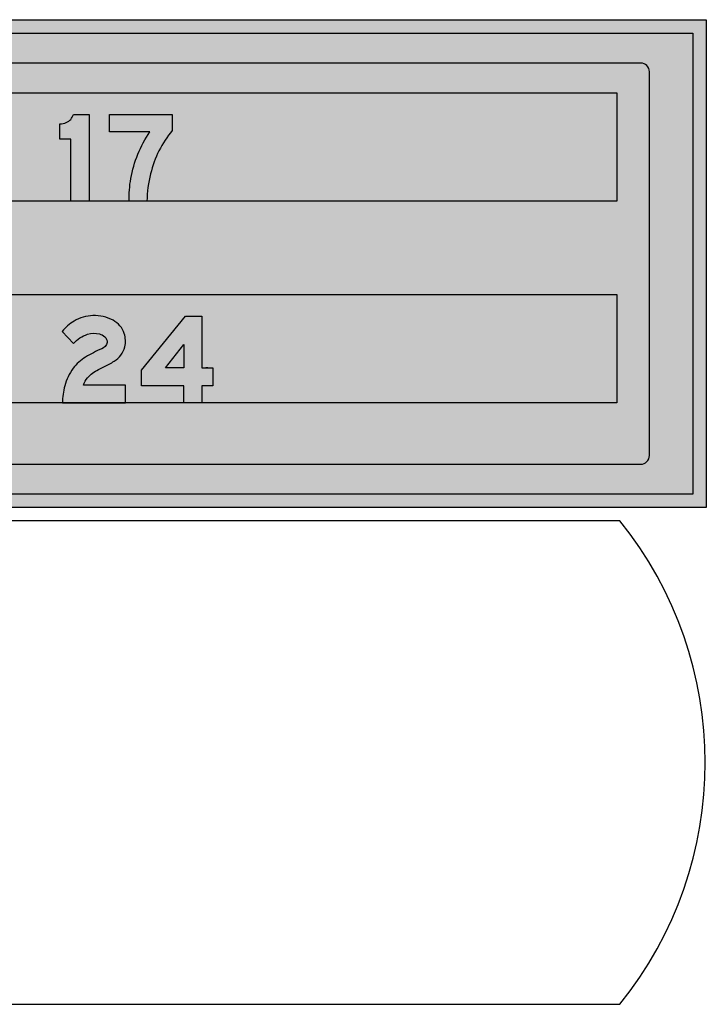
# Model space of a CAD drawing. Header units: millimetres. Extents: x 925 to 3012, y 1535 to 3416.
# Tile 2 of 6: x 1632 to 1948, y 1535 to 1989. Entities that reach past the tile are written whole.
import ezdxf

# ---------------------------------------------------------------- set-up
doc = ezdxf.new("R2010")
doc.units = ezdxf.units.MM
doc.header["$LTSCALE"] = 20
doc.layers.get('0').update_dxf_attribs({"linetype": 'CONTINUOUS'})
for name, color, linetype in [('1', 1, 'CONTINUOUS'), ('101', 1, 'CONTINUOUS'), ('107', 7, 'CONTINUOUS'), ('11', 1, 'CONTINUOUS'), ('135', 7, 'CONTINUOUS'), ('17', 7, 'CONTINUOUS'), ('27', 7, 'CONTINUOUS'), ('41', 1, 'CONTINUOUS'), ('97', 7, 'CONTINUOUS')]:
    doc.layers.add(name, color=color, linetype=linetype)
doc.styles.get("Standard").update_dxf_attribs({"font": 'simplex.shx'})

# ---------------------------------------------------------------- blocks, each defined once
blk = doc.blocks.new('DZ1KK')
blk.add_lwpolyline([(14.24916093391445, 174.2050952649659, 0.2190488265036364), (30.09566921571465, 192.0600000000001), (65.2598005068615, 192.06), (65.2598005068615, 0), (24.00753025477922, 0), (24.00753025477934, 137.6202766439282), (2.426077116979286e-13, 137.6202766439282), (0, 171.1020176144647, 0.08674861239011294)], format="xyb", close=True)
blk = doc.blocks.new('SDZ1KK')
h = blk.add_hatch(color=256)
h.dxf.hatch_style = 1
edge = h.paths.add_edge_path()
edge.add_arc((2.772420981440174, 200.350346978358), 28.55327909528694, 293.699589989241, 343.1212935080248)
edge.add_line((30.09566921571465, 192.0600000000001), (65.2598005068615, 192.06))
edge.add_line((65.2598005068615, 192.06), (65.2598005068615, 0))
edge.add_line((65.2598005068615, 0), (24.00753025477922, 0))
edge.add_line((24.00753025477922, 0), (24.00753025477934, 137.6202766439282))
edge.add_line((24.00753025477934, 137.6202766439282), (2.415845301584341e-13, 137.6202766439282))
edge.add_line((2.426077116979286e-13, 137.6202766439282), (0, 171.1020176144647))
edge.add_arc((-1.75085254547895, 213.4090539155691), 42.34324981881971, 272.3698008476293, 292.2014711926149)
blk = doc.blocks.new('DZ7KK')
blk.add_lwpolyline([(43.27688041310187, 0, -0.04355173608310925), (47.08468210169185, 50.25344728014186, -0.1049601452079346), (89.48079141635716, 153.8508764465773), (0, 153.8508764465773), (0, 192.06), (138.9730283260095, 192.06), (138.9730283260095, 156.8881352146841, 0.1144651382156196), (90.9254241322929, 61.1060409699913, 0.06190157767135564), (82.81217023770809, 0)], format="xyb", close=True)
blk = doc.blocks.new('SDZ7KK')
h = blk.add_hatch(color=256)
h.dxf.hatch_style = 1
edge = h.paths.add_edge_path()
edge.add_arc((333.1034531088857, 3.31026137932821), 289.8454761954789, 170.6793575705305, 180.6543767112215, ccw=False)
edge.add_arc((312.3185424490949, 2.183190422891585), 269.5547259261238, 145.7600390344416, 169.7273763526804, ccw=False)
edge.add_line((89.48079141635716, 153.8508764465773), (0, 153.8508764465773))
edge.add_line((0, 153.8508764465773), (0, 192.06))
edge.add_line((0, 192.06), (138.9730283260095, 192.06))
edge.add_line((138.9730283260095, 192.06), (138.9730283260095, 156.8881352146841))
edge.add_arc((321.4032022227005, 5.432648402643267), 237.1065853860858, 140.3001787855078, 166.419975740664)
edge.add_arc((332.7102474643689, -2.088172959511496), 249.9068015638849, 165.3525241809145, 179.5212419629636)
edge.add_line((82.81217023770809, 0), (43.27688041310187, 0))
blk = doc.blocks.new('DZ2KK')
blk.add_lwpolyline([(55.50903615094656, 55.61431393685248, -0.09245548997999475), (79.27072537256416, 73.81945647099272, -0.005665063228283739), (102.9803472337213, 85.84720495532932, 0.02823164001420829), (114.4688908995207, 92.58977319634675, 0.1908758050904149), (137.8810342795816, 123.8709655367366, 0.1287364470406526), (136.7701066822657, 153.3598211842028, 0.1961587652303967), (111.8000458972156, 183.0830961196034, 0.1367163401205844), (67.3995768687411, 193.3759628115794, 0.127544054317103), (25.70518053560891, 181.3534835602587, 0.09360394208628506), (-1.020788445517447, 158.2226783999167), (24.49450234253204, 131.6867954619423, -0.1287760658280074), (55.12188048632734, 151.9367836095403, -0.1334646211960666), (81.49863562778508, 152.7816858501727, -0.1336824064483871), (93.59708671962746, 146.6490250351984, -0.2355784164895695), (98.62682555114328, 133.4476519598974, -0.2545499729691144), (86.91561709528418, 120.1430470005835, 0.02524061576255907), (50.82556008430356, 101.5397682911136, 0.09924406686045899), (23.65923168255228, 76.71116999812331, 0.09028612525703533), (5.052361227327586, 37.92629570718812, 0.06860490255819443), (0, 0), (139.2818125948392, 0), (139.2818125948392, 39.56163319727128), (46.63079837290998, 39.56163319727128, -0.1031044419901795)], format="xyb", close=True)
blk = doc.blocks.new('SDZ2KK')
h = blk.add_hatch(color=256)
h.dxf.hatch_style = 1
edge = h.paths.add_edge_path()
edge.add_arc((116.195864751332, 1.014410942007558), 81.63357503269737, 116.8931346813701, 138.0223046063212, ccw=False)
edge.add_arc((621.8946554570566, -966.4418825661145), 1173.279328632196, 116.2492448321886, 117.5475677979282, ccw=False)
edge.add_arc((49.06465741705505, 190.8720504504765), 118.0555791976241, 297.1742087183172, 303.6427058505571)
edge.add_arc((86.69705872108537, 137.7772720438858), 53.03946374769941, 301.57451149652, 344.8000749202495)
edge.add_arc((81.00870108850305, 136.49377951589), 58.25631051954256, 347.4860567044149, 376.8288870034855)
edge.add_arc((87.86104119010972, 137.6221935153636), 51.37868830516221, 17.83678508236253, 62.22940638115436)
edge.add_arc((71.13003843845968, 108.5562366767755), 84.90172133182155, 61.3782878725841, 92.51830627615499)
edge.add_arc((69.73437609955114, 106.9687110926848), 86.43879011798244, 91.54780526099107, 120.6217739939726)
edge.add_arc((73.57930721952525, 99.03303711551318), 95.22913371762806, 120.1804909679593, 141.5706083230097)
edge.add_line((-1.020788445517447, 158.2226783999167), (24.49450234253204, 131.6867954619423))
edge.add_arc((78.46866938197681, 83.33920825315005), 72.46171331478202, 108.7957105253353, 138.147472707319, ccw=False)
edge.add_arc((69.86470026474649, 103.8315595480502), 50.3136494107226, 76.63060729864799, 107.03874365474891, ccw=False)
edge.add_arc((76.28410500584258, 127.4943314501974), 25.81940398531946, 47.89112869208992, 78.3483028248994, ccw=False)
edge.add_arc((82.87991418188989, 135.0069147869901), 15.82392234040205, -5.655007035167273, 47.36880716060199, ccw=False)
edge.add_arc((80.55110225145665, 137.5519530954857), 18.5358318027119, 290.08188612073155, 347.2072415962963, ccw=False)
edge.add_arc((253.0125578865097, -246.3910068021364), 402.4119858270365, 114.3779208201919, 120.1614158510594)
edge.add_arc((99.17066185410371, 21.36636366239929), 93.62170514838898, 121.0902593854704, 143.7610873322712)
edge.add_arc((120.8746995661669, 6.216764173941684), 120.0845887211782, 144.0527923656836, 164.6888971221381)
edge.add_arc((140.0811845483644, 0.6387226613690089), 140.0826407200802, 164.5627601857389, 180.2612474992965)
edge.add_line((0, 0), (139.2818125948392, 0))
edge.add_line((139.2818125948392, 0), (139.2818125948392, 39.56163319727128))
edge.add_line((139.2818125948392, 39.56163319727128), (46.63079837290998, 39.56163319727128))
edge.add_arc((89.57949064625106, 26.28952785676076), 44.95263004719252, 139.2810874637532, 162.8276826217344, ccw=False)
blk = doc.blocks.new('DZ4KK')
blk.add_line((146.4215318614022, 77.43262933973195), (142.2802041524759, 77.43262933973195))
for points in [[(133.5627477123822, 38.20912355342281), (133.5627477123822, 0), (93.66298710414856, 0), (93.66298710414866, 38.20912355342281), (1.516298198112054e-14, 38.20912355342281), (1.516298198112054e-14, 72.51094593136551), (97.10617049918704, 192.06), (133.5627477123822, 192.06), (133.5627477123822, 77.43262933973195), (157.9084053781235, 77.43262933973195), (157.9084053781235, 38.20912355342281)], [(93.66298710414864, 77.43262933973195), (52.7488442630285, 77.43262933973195), (93.66298710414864, 129.5052187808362)]]:
    blk.add_lwpolyline(points, close=True)
blk = doc.blocks.new('SDZ4KK')
h = blk.add_hatch(color=256)
h.dxf.hatch_style = 1
h.paths.add_polyline_path([(93.66298710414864, 77.43262933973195), (52.7488442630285, 77.43262933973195), (93.66298710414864, 129.5052187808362)], flags=16)
h.paths.add_polyline_path([(133.5627477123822, 38.20912355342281), (133.5627477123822, 0), (93.66298710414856, 0), (93.66298710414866, 38.20912355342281), (1.516298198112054e-14, 38.20912355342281), (1.516298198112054e-14, 72.51094593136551), (97.10617049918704, 192.06), (133.5627477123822, 192.06), (133.5627477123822, 77.43262933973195), (157.9084053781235, 77.43262933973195), (157.9084053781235, 38.20912355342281)])
edge = h.paths.add_edge_path(flags=16)
edge.add_line((146.4215318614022, 77.43262933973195), (142.2802041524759, 77.43262933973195))
blk = doc.blocks.new('BORDFUBR')
at = {"layer": '17', "color": 7}
blk.add_lwpolyline([(-6.139089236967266e-12, 222.9984000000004), (0, 0), (713.1355199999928, 0, 0.3533335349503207), (713.1355199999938, 222.9984000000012)], format="xyb", close=True, dxfattribs=at)
at = {"layer": '135'}
blk.add_attdef('CAMTAG', (950, 85), '', height=35, dxfattribs=at)

msp = doc.modelspace()

# ---------------------------------------------------------------- hatches: boundary and pattern name
at = {"layer": '101'}
h = msp.add_hatch(color=256, dxfattribs=at)
h.dxf.hatch_style = 1
h.paths.add_polyline_path([(1942.204546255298, 1982.38636330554), (1238.650786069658, 1982.386363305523, 0.3477293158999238), (1238.650786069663, 1769.886363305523), (1942.204546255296, 1769.886363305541)])
h.paths.add_polyline_path([(1216.993798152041, 1873.67194837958), (1268.493799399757, 1837.921666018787, 0.6877163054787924), (1273.124082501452, 1841.076237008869), (1267.889424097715, 1867.74159613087), (1303.204546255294, 1866.136363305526), (1303.204546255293, 1886.136363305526), (1267.889424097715, 1884.531130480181), (1273.168323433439, 1911.421852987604, 0.6598819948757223), (1268.493799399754, 1914.351060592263), (1216.993798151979, 1878.600778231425, 0.5231472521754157)], flags=16)
h.paths.add_polyline_path([(1918.204546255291, 1968.636363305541, -0.4142135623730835), (1922.204546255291, 1964.636363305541), (1922.2045462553, 1787.636363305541, -0.4142135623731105), (1918.204546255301, 1783.636363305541), (1323.704546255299, 1783.636363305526, -0.4142135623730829), (1319.704546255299, 1787.636363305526), (1319.704546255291, 1964.636363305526, -0.4142135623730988), (1323.704546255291, 1968.636363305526)], flags=16)
at = {"layer": '107'}
h = msp.add_hatch(color=256, dxfattribs=at)
h.dxf.hatch_style = 1
h.paths.add_polyline_path([(1235.65924407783, 1988.636363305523, 0.357375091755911), (1235.659244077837, 1763.636363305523), (1948.454546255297, 1763.636363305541), (1948.454546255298, 1988.63636330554)])
h.paths.add_polyline_path([(1942.204546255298, 1982.38636330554), (1238.650786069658, 1982.386363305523, 0.3477293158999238), (1238.650786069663, 1769.886363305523), (1942.204546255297, 1769.886363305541)], flags=16)
h.paths.add_polyline_path([(1918.204546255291, 1968.636363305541, -0.4142135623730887), (1922.204546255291, 1964.636363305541), (1922.2045462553, 1787.636363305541, -0.4142135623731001), (1918.2045462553, 1783.636363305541), (1323.704546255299, 1783.636363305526, -0.4142135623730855), (1319.704546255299, 1787.636363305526), (1319.704546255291, 1964.636363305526, -0.4142135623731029), (1323.704546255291, 1968.636363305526)], flags=0)
h.paths.add_polyline_path([(1216.993798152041, 1873.67194837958), (1268.493799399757, 1837.921666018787, 0.68771630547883), (1273.124082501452, 1841.07623700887), (1267.889424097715, 1867.74159613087), (1303.204546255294, 1866.136363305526), (1303.204546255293, 1886.136363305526), (1267.889424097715, 1884.531130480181), (1273.168323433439, 1911.421852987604, 0.659881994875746), (1268.493799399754, 1914.351060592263), (1216.993798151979, 1878.600778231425, 0.5231472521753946)], flags=0)
h.paths.add_polyline_path([(1323.704546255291, 1968.636363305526, 0.4142135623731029), (1319.704546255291, 1964.636363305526), (1319.704546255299, 1787.636363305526, 0.4142135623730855), (1323.704546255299, 1783.636363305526), (1918.2045462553, 1783.636363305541, 0.4142135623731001), (1922.2045462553, 1787.636363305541), (1922.204546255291, 1964.636363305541, 0.4142135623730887), (1918.204546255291, 1968.636363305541)], flags=0)
h = msp.add_hatch(color=256, dxfattribs=at)
h.dxf.hatch_style = 1
edge = h.paths.add_edge_path()
edge.add_arc((1323.704546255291, 1964.636363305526), 4, 90, 180.0000000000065)
edge.add_line((1319.704546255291, 1964.636363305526), (1319.704546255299, 1787.636363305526))
edge.add_arc((1323.704546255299, 1787.636363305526), 4, 180.0000000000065, 270)
edge.add_line((1323.704546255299, 1783.636363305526), (1918.2045462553, 1783.636363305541))
edge.add_arc((1918.2045462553, 1787.636363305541), 4, 270, 360)
edge.add_line((1922.2045462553, 1787.636363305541), (1922.204546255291, 1964.636363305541))
edge.add_arc((1918.204546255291, 1964.636363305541), 4, 0, 90)
edge.add_line((1918.204546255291, 1968.636363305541), (1323.704546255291, 1968.636363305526))

# ---------------------------------------------------------------- linework, layer by layer
at = {"layer": '1'}
for points in [[(1334.704546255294, 1904.886363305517), (1334.704546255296, 1954.886363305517), (1422.2045462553, 1954.886363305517), (1422.2045462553, 1904.886363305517), (1422.2045462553, 1954.886363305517), (1907.204546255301, 1954.886363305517), (1907.204546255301, 1904.886363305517), (1334.704546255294, 1904.886363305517)], [(1334.704546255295, 1811.886363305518), (1334.704546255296, 1861.886363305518), (1422.204546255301, 1861.886363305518), (1422.204546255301, 1811.886363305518), (1422.204546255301, 1861.886363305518), (1907.204546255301, 1861.886363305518), (1907.204546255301, 1811.886363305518), (1334.704546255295, 1811.886363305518)]]:
    msp.add_lwpolyline(points, dxfattribs=at)
at = {"layer": '11'}
msp.add_lwpolyline([(1948.454546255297, 1763.636363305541), (1235.659244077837, 1763.636363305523, -0.3573750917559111), (1235.65924407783, 1988.636363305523), (1948.454546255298, 1988.63636330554)], format="xyb", close=True, dxfattribs=at)
at = {"layer": '27'}
msp.add_lwpolyline([(1323.704546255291, 1968.636363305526, 0.4142135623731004), (1319.704546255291, 1964.636363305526), (1319.704546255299, 1787.636363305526, 0.4142135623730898), (1323.704546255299, 1783.636363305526), (1918.2045462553, 1783.636363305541, 0.4142135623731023), (1922.2045462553, 1787.636363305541), (1922.204546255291, 1964.636363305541, 0.4142135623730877), (1918.204546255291, 1968.636363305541)], format="xyb", close=True, dxfattribs=at)
at = {"layer": '97'}
msp.add_lwpolyline([(1942.204546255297, 1769.886363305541), (1238.650786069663, 1769.886363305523, -0.3477293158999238), (1238.650786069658, 1982.386363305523), (1942.204546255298, 1982.38636330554)], format="xyb", close=True, dxfattribs=at)

# ---------------------------------------------------------------- block references
at = {"layer": '101', "xscale": 0.208333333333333, "yscale": 0.208333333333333, "zscale": 0.208333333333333}
for name, p in [('SDZ1KK', (1650.329546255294, 1904.886363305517)), ('SDZ7KK', (1673.246212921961, 1904.886363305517)), ('SDZ2KK', (1651.579546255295, 1811.886363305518)), ('SDZ4KK', (1688.037879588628, 1811.886363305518))]:
    msp.add_blockref(name, p, dxfattribs=at)
at = {"layer": '17'}
msp.add_blockref('BORDFUBR', (1195.454545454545, 1534.545454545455), dxfattribs=at)
at = {"layer": '41', "xscale": 0.208333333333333, "yscale": 0.208333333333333, "zscale": 0.208333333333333}
for name, p in [('DZ1KK', (1650.329546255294, 1904.886363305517)), ('DZ7KK', (1673.246212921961, 1904.886363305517)), ('DZ2KK', (1651.579546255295, 1811.886363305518)), ('DZ4KK', (1688.037879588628, 1811.886363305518))]:
    msp.add_blockref(name, p, dxfattribs=at)

doc.saveas('drawing.dxf')
